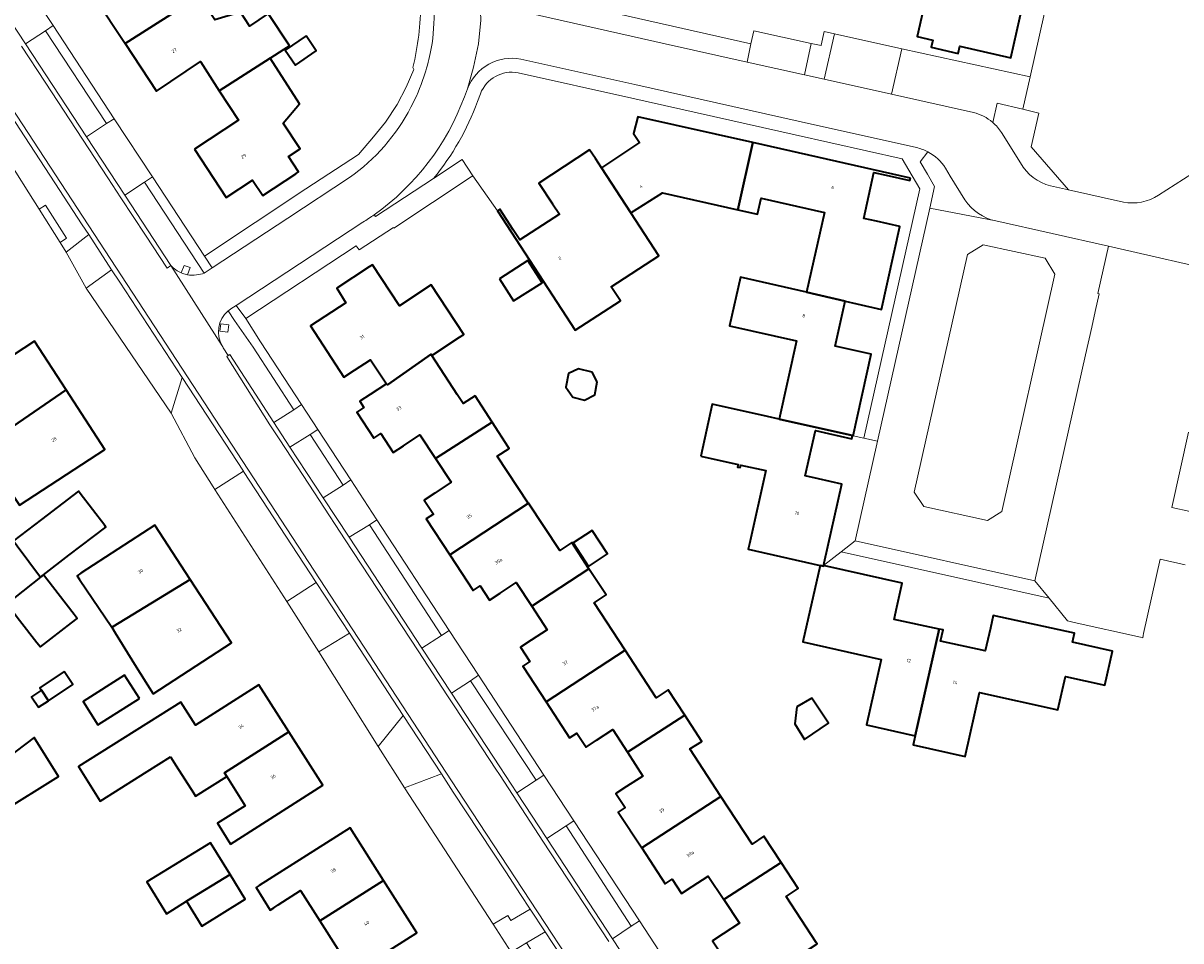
# Model space of a CAD drawing. Header units: metres. Extents: x 201541 to 204988, y 387833 to 394342.
# Tile 66 of 214: x 204128 to 204253, y 389562 to 389661. Entities that reach past the tile are written whole.
import ezdxf
from ezdxf.enums import TextEntityAlignment as Align

# ---------------------------------------------------------------- set-up
doc = ezdxf.new("R2010")
doc.units = ezdxf.units.M
for name, color, linetype, lineweight in [('B-WE-GR-BEPLANTING_CULTUUR_BODEMBEDEKKER-GV', 90, 'Continuous', 18), ('B-WE-IE-TERREINAFSCHEIDING_KUNSTMATIG_HEKWERK-G', 20, 'IE-TERREINAFSCHEIDING-KUNSTMATIG', 18), ('B-WE-IE-TERREINAFSCHEIDING_KUNSTMATIG_MUUR-G', 90, 'IE-TERREINAFSCHEIDING-KUNSTMATIG-DICHT', 18), ('B-WE-OG-BEBOUWING-GV', 7, 'Continuous', 35), ('B-WE-OG-BEBOUWING-T18', 10, 'Continuous', 18), ('B-WE-OG-BEBOUWING_SCHUUR-GV', 7, 'Continuous', 35), ('B-WE-OG-TERREIN_CULTUURSCHEIDING-GV', 7, 'Continuous', 18), ('B-WE-OG-TERREIN_ERF-GV', 7, 'Continuous', 18), ('B-WE-VH-VERHARDING_ASFALT-GV', 252, 'Continuous', 18), ('B-WE-VH-VERHARDING_BETONSTRAATSTEEN-GV', 252, 'Continuous', 18), ('B-WE-VH-VERHARDING_GESLOTEN-GV', 252, 'Continuous', 18), ('B-WE-VH-VERHARDING_STRAATBAKSTEEN-GV', 252, 'Continuous', 18), ('B-WE-VH-VERHARDING_TEGEL-GV', 252, 'Continuous', 18)]:
    doc.layers.add(name, color=color, linetype=linetype, lineweight=lineweight)
doc.styles.add('NLCS-ISO-M200-T18', font='NLCS-ISO.ttf', dxfattribs={"height": 0.36})
doc.linetypes.add('IE-TERREINAFSCHEIDING-KUNSTMATIG', pattern='A,4,[82,NLCS.SHX,S=0.75,R=90,X=0,Y=0],4,-2', length=10)
doc.linetypes.add('IE-TERREINAFSCHEIDING-KUNSTMATIG-DICHT', pattern='A,8,-1,[82,NLCS.SHX,S=0.75,R=90,X=0,Y=0],-1', length=10)

msp = doc.modelspace()

# ---------------------------------------------------------------- linework, layer by layer
at = {"layer": 'B-WE-GR-BEPLANTING_CULTUUR_BODEMBEDEKKER-GV'}
msp.add_lwpolyline([(204212.926, 389658.793), (204212.192, 389655.441), (204214.309, 389654.963), (204215.417, 389659.846), (204214.308, 389660.089), (204214.01, 389658.633), (204213.998, 389658.574)], close=True, dxfattribs=at)
msp.add_lwpolyline([(204232.435, 389650.328), (204232.923, 389652.391), (204235.685, 389651.745), (204236.462, 389655.221), (204222.671, 389658.228), (204221.571, 389653.359), (204230.365, 389651.382)], dxfattribs=at)
msp.add_lwpolyline([(204230.365, 389651.382, -0.1189855), (204232.435, 389650.328)], format="xyb", dxfattribs=at)
at = {"layer": 'B-WE-IE-TERREINAFSCHEIDING_KUNSTMATIG_HEKWERK-G'}
msp.add_lwpolyline([(204176.358, 389644.463), (204168.071, 389638.967)], dxfattribs=at)
at = {"layer": 'B-WE-IE-TERREINAFSCHEIDING_KUNSTMATIG_MUUR-G'}
for points in [[(204158.586, 389643.177), (204164.256, 389646.871), (204165.877, 389648.79), (204167.178, 389650.355), (204168.414, 389652.238), (204169.376, 389654.122), (204170.204, 389656.027), (204170.111, 389656.237)], [(204116.311, 389649.531), (204121.819, 389653.866), (204128.836, 389642.744)], [(204128.836, 389642.744), (204129.935, 389641.002)], [(204129.935, 389641.002), (204132.188, 389637.432)], [(204132.188, 389637.432), (204132.85, 389636.382)]]:
    msp.add_lwpolyline(points, dxfattribs=at)
at = {"layer": 'B-WE-OG-BEBOUWING-GV'}
for points in [[(204139.166, 389658.815), (204147.137, 389663.903), (204145.496, 389666.385), (204147.337, 389668.653), (204146.658, 389669.693), (204144.102, 389673.601), (204138.653, 389670.082), (204140.715, 389666.912), (204135.925, 389663.747)], [(204226.179, 389665.136), (204225.603, 389665.266), (204224.314, 389659.549), (204226.012, 389659.167), (204225.838, 389658.396), (204228.716, 389657.747), (204228.89, 389658.518), (204234.372, 389657.282), (204235.662, 389663.004), (204235.061, 389663.139)], [(204149.303, 389653.714), (204154.766, 389657.222), (204156.28, 389658.182), (204156.853, 389658.565), (204156.814, 389658.623), (204154.542, 389662.025), (204152.535, 389660.685), (204152.185, 389661.227), (204151.565, 389662.176), (204148.833, 389661.339), (204147.137, 389663.903), (204139.166, 389658.815), (204142.533, 389653.693), (204147.269, 389656.858)], [(204158.633, 389659.624), (204156.39, 389658.091), (204157.485, 389656.487), (204159.729, 389658.02)], [(204146.643, 389647.444), (204150.031, 389642.267), (204152.877, 389644.129), (204153.975, 389642.452), (204157.511, 389644.802), (204157.578, 389644.847), (204157.82, 389645.008), (204156.724, 389646.659), (204157.986, 389647.498), (204156.174, 389650.238), (204157.931, 389652.31), (204154.766, 389657.222), (204149.303, 389653.714), (204151.35, 389650.55)], [(204193.532, 389640.594), (204196.932, 389642.744), (204205.034, 389640.926), (204206.656, 389648.149), (204194.287, 389650.927), (204193.841, 389649.126), (204194.48, 389648.161), (204190.37, 389645.457)], [(204223.585, 389644.346), (204206.656, 389648.149), (204205.034, 389640.926), (204207.157, 389640.449), (204207.542, 389642.163), (204214.351, 389640.634), (204212.433, 389632.092), (204216.577, 389631.102), (204217.829, 389630.811), (204220.469, 389630.198), (204222.453, 389639.14), (204219.95, 389639.697), (204218.593, 389639.999), (204219.664, 389644.938), (204220.984, 389644.644), (204223.525, 389644.079)], [(204189.723, 389646.439), (204189.095, 389647.394), (204183.648, 389643.808), (204185.13, 389641.56), (204185.858, 389640.456), (204181.597, 389637.705), (204180.907, 389638.774), (204179.47, 389641), (204179.208, 389640.829), (204187.554, 389627.994), (204192.416, 389631.155), (204191.435, 389632.663), (204196.533, 389635.979), (204193.532, 389640.594), (204190.37, 389645.457)], [(204167.285, 389622.222), (204167.369, 389622.098), (204172.077, 389625.393), (204172.158, 389625.267), (204175.137, 389627.225), (204175.59, 389627.522), (204172.09, 389632.85), (204168.672, 389630.604), (204165.773, 389635.017), (204165.422, 389634.786), (204161.928, 389632.491), (204162.901, 389630.938), (204159.093, 389628.447), (204162.685, 389622.936), (204163.823, 389623.68), (204165.539, 389624.8)], [(204179.41, 389633.519), (204180.932, 389631.129), (204184.002, 389633.084), (204182.481, 389635.474)], [(204217.03, 389616.738), (204217.379, 389616.66), (204217.435, 389616.647), (204219.376, 389625.412), (204216.797, 389625.973), (204215.505, 389626.254), (204216.577, 389631.102), (204212.433, 389632.092), (204205.33, 389633.687), (204204.156, 389628.459), (204211.354, 389626.842), (204209.472, 389618.429)], [(204113.967, 389612.469), (204117.519, 389607.274), (204119.114, 389608.315), (204121.925, 389610.184), (204121.999, 389610.233), (204120.185, 389612.904), (204132.821, 389621.594), (204129.436, 389626.795), (204121.379, 389621.552), (204122.942, 389619.284), (204123.371, 389618.675)], [(204176.804, 389620.949), (204175.499, 389620.105), (204174.874, 389621.069), (204172.158, 389625.267), (204172.077, 389625.393), (204167.369, 389622.098), (204167.285, 389622.222), (204165.533, 389621.079), (204164.404, 389620.343), (204164.848, 389619.661), (204164.095, 389619.17), (204165.905, 389616.381), (204166.664, 389616.876), (204167.988, 389614.845), (204169.089, 389615.567), (204170.865, 389616.73), (204172.544, 389614.187), (204178.639, 389618.114)], [(204189.923, 389622.445), (204189.367, 389623.484), (204187.91, 389623.831), (204186.838, 389623.315), (204186.548, 389621.879), (204187.304, 389620.785), (204188.565, 389620.46), (204189.662, 389621.053)], [(204121.999, 389610.233), (204125.518, 389612.572), (204127.82, 389609.186), (204137.006, 389615.163), (204132.821, 389621.594), (204120.185, 389612.904)], [(204201.045, 389614.454), (204205.064, 389613.554), (204205.003, 389613.281), (204205.305, 389613.213), (204205.367, 389613.487), (204208.04, 389612.888), (204206.28, 389605.03), (204206.148, 389604.439), (204213.882, 389602.708), (204214.246, 389602.626), (204214.259, 389602.686), (204214.323, 389602.971), (204216.208, 389611.449), (204213.719, 389612), (204212.274, 389612.32), (204213.382, 389617.187), (204214.802, 389616.872), (204217.296, 389616.32), (204217.379, 389616.66), (204217.03, 389616.738), (204209.472, 389618.429), (204208.247, 389618.703), (204202.294, 389620.035)], [(204174.081, 389603.848), (204182.52, 389609.38), (204182.511, 389609.393), (204179.164, 389614.44), (204180.47, 389615.285), (204180.405, 389615.385), (204178.639, 389618.114), (204172.544, 389614.187), (204174.225, 389611.642), (204172.456, 389610.473), (204171.334, 389609.732), (204172.322, 389608.217), (204171.555, 389607.716)], [(204130.076, 389601.433), (204130.389, 389601.681), (204133.134, 389603.793), (204137.108, 389606.826), (204136.984, 389606.989), (204134.342, 389610.45), (204134.169, 389610.677), (204130.194, 389607.644), (204127.189, 389605.351), (204127.587, 389604.811)], [(204189.036, 389602.345), (204187.201, 389605.155), (204185.891, 389604.296), (204182.52, 389609.38), (204174.081, 389603.848), (204176.597, 389599.997), (204177.359, 389600.494), (204178.354, 389598.97), (204179.5, 389599.73), (204181.215, 389600.867), (204182.894, 389598.321)], [(204134.433, 389601.862), (204134.009, 389601.586), (204134.276, 389601.188), (204137.732, 389596.054), (204137.875, 389596.152), (204146.174, 389601.203), (204142.366, 389607.039)], [(204187.339, 389605.126), (204188.993, 389602.594), (204191.045, 389603.933), (204189.391, 389606.466)], [(204184.445, 389588.03), (204192.927, 389593.587), (204189.601, 389598.684), (204190.878, 389599.523), (204189.036, 389602.345), (204182.894, 389598.321), (204184.562, 389595.79), (204182.836, 389594.66), (204181.684, 389593.905), (204182.687, 389592.374), (204181.93, 389591.878)], [(204224.119, 389584.387), (204226.691, 389595.851), (204221.842, 389596.894), (204222.14, 389598.221), (204222.718, 389600.798), (204214.396, 389602.655), (204214.259, 389602.686), (204214.246, 389602.626), (204213.882, 389602.708), (204212.042, 389594.487), (204220.461, 389592.602), (204218.885, 389585.561)], [(204129.699, 389594.423), (204130.08, 389593.932), (204133.415, 389596.515), (204134.038, 389596.997), (204133.691, 389597.44), (204131.972, 389599.648), (204130.389, 389601.681), (204130.076, 389601.433), (204127.315, 389599.244), (204126.479, 389598.581), (204127.838, 389596.826)], [(204142.182, 389588.884), (204150.621, 389594.389), (204146.174, 389601.203), (204137.875, 389596.152), (204137.732, 389596.054), (204138.107, 389595.45), (204140.195, 389592.086)], [(204226.691, 389595.851), (204224.119, 389584.387), (204223.898, 389583.4), (204229.48, 389582.148), (204231.029, 389589.053), (204239.448, 389587.165), (204240.256, 389590.766), (204244.506, 389589.813), (204245.329, 389593.482), (204240.998, 389594.453), (204241.214, 389595.414), (204232.493, 389597.322), (204232.189, 389595.967), (204231.639, 389593.516), (204226.842, 389594.553), (204227.103, 389595.762)], [(204184.445, 389588.03), (204186.962, 389584.179), (204187.727, 389584.68), (204188.726, 389583.155), (204189.849, 389583.903), (204191.589, 389585.062), (204193.178, 389582.615), (204199.331, 389586.611), (204197.561, 389589.334), (204196.261, 389588.479), (204192.927, 389593.587)], [(204132.634, 389591.289), (204129.999, 389589.551), (204130.178, 389589.278), (204130.924, 389588.147), (204133.56, 389589.886)], [(204140.709, 389588.391), (204139.122, 389590.895), (204134.656, 389588.065), (204136.243, 389585.561)], [(204144.069, 389582.121), (204144.667, 389581.163), (204146.51, 389578.246), (204146.735, 389577.89), (204150.114, 389580.008), (204149.869, 389580.391), (204156.771, 389584.798), (204153.536, 389589.858), (204146.735, 389585.511), (204145.172, 389588.004), (204134.161, 389581.101), (204136.498, 389577.374), (204141.553, 389580.543)], [(204211.394, 389587.512), (204211.15, 389585.684), (204212.224, 389583.975), (204214.782, 389585.752), (204213.002, 389588.441)], [(204203.223, 389577.853), (204199.868, 389582.968), (204201.168, 389583.785), (204199.331, 389586.611), (204193.178, 389582.615), (204194.839, 389580.057), (204193.074, 389578.924), (204191.936, 389578.193), (204192.935, 389576.667), (204192.189, 389576.179), (204194.712, 389572.33)], [(204150.502, 389572.754), (204160.419, 389579.091), (204156.771, 389584.798), (204149.869, 389580.391), (204150.114, 389580.008), (204152.084, 389576.858), (204149.092, 389575.003)], [(204124.83, 389577.487), (204125.826, 389576.155), (204132.015, 389580.018), (204129.407, 389584.195), (204123.255, 389579.593)], [(204203.223, 389577.853), (204194.712, 389572.33), (204197.234, 389568.483), (204197.973, 389568.967), (204198.972, 389567.44), (204200.14, 389568.189), (204201.867, 389569.298), (204203.529, 389566.774), (204209.685, 389570.777), (204207.828, 389573.614), (204206.568, 389572.752)], [(204153.593, 389568.303), (204153.248, 389568.082), (204154.757, 389565.635), (204155.159, 389565.902), (204155.622, 389566.201), (204158.043, 389567.765), (204160.105, 389564.504), (204160.678, 389564.866), (204166.956, 389568.845), (204163.371, 389574.501)], [(204145.776, 389566.596), (204150.452, 389569.488), (204148.363, 389572.883), (204141.517, 389568.671), (204143.612, 389565.265)], [(204203.313, 389560.827), (204202.555, 389560.335), (204205.081, 389556.48), (204213.572, 389562.008), (204213.478, 389562.152), (204210.224, 389567.117), (204211.531, 389567.957), (204209.685, 389570.777), (204203.529, 389566.774), (204205.207, 389564.227), (204203.465, 389563.096), (204202.321, 389562.354)], [(204150.452, 389569.488), (204145.776, 389566.596), (204147.412, 389563.937), (204152.095, 389566.817), (204150.459, 389569.476)], [(204158.982, 389559.486), (204160.654, 389556.92), (204170.541, 389563.19), (204166.956, 389568.845), (204160.678, 389564.866), (204160.105, 389564.504), (204162.033, 389561.456)]]:
    msp.add_lwpolyline(points, close=True, dxfattribs=at)
at = {"layer": 'B-WE-OG-BEBOUWING_SCHUUR-GV'}
msp.add_lwpolyline([(204130.178, 389589.278), (204129.114, 389588.576), (204129.86, 389587.446), (204130.924, 389588.147)], close=True, dxfattribs=at)
at = {"layer": 'B-WE-OG-TERREIN_CULTUURSCHEIDING-GV'}
for points in [[(204135.014, 389648.781), (204137.191, 389650.194), (204130.603, 389660.183), (204128.458, 389658.777)], [(204134.566, 389639.319), (204131.617, 389643.828), (204124.129, 389655.276), (204120.85, 389655.807), (204101.339, 389640.917), (204102.963, 389638.998), (204103.37, 389639.347), (204103.435, 389639.398), (204116.311, 389649.531), (204121.819, 389653.866), (204128.836, 389642.744), (204129.935, 389641.002), (204130.633, 389641.442), (204132.886, 389637.872), (204132.188, 389637.432), (204132.85, 389636.382), (204135.26, 389638.258)], [(204231.428, 389637.167), (204229.737, 389636.109), (204224.01, 389610.564), (204225.039, 389609.034), (204231.887, 389607.521), (204233.403, 389608.499), (204239.112, 389634.004), (204238.083, 389635.74)], [(204137.729, 389634.483), (204134.985, 389632.512), (204144.132, 389619.076), (204145.311, 389622.891), (204138.606, 389633.142)], [(204149.462, 389628.659), (204150.309, 389628.547), (204150.206, 389627.764), (204149.359, 389627.875)], [(204160.472, 389609.968), (204162.611, 389611.344), (204159.068, 389616.781), (204156.891, 389615.423)], [(204156.542, 389598.826), (204159.715, 389600.866), (204151.919, 389612.787), (204151.896, 389612.822), (204148.821, 389610.88)], [(204163.26, 389605.721), (204171.087, 389593.798), (204173.199, 389595.174), (204165.443, 389607.066)], [(204217.637, 389605.354), (204216.141, 389604.151), (204238.492, 389599.166), (204236.953, 389601.046)], [(204169.06, 389586.575), (204163.285, 389595.406), (204159.985, 389593.402), (204166.39, 389583.229)], [(204174.263, 389588.961), (204179.448, 389581.063), (204181.297, 389578.245), (204183.365, 389579.61), (204176.307, 389590.31)], [(204180.087, 389569.752), (204174.451, 389578.332), (204173.174, 389580.284), (204169.191, 389578.81), (204178.73, 389564.136), (204180.333, 389565.072), (204180.644, 389564.546), (204182.707, 389565.764), (204181.671, 389567.341)], [(204191.582, 389562.565), (204193.565, 389563.91), (204186.584, 389574.694), (204184.507, 389573.35)], [(204184.326, 389563.298), (204182.334, 389562.122), (204187.496, 389554.163), (204189.482, 389555.45)]]:
    msp.add_lwpolyline(points, close=True, dxfattribs=at)
for points in [[(204181.703, 389657.128, 0.3638113), (204175.969, 389653.94)], [(204177.37, 389653.404, -0.3638041), (204181.419, 389655.655)], [(204181.419, 389655.655, 0.3638041), (204177.37, 389653.404)], [(204175.651, 389653.077, -0.1515729), (204165.947, 389640.401)], [(204172.327, 389644.306, 0.0841473), (204177.059, 389652.559)], [(204177.059, 389652.559, -0.0841473), (204172.327, 389644.306)], [(204225.476, 389647.158, 0.0676337), (204224.232, 389647.615)], [(204144.097, 389634.929, 0.1113924), (204145.213, 389634.143)], [(204145.866, 389633.953, 0.0796213), (204146.833, 389633.936)], [(204146.833, 389633.936, 0.0696438), (204147.684, 389634.135)], [(204150.247, 389630.061, 0.3630217), (204149.605, 389626.295)], [(204149.605, 389626.295, 0.0166132), (204149.724, 389626.108)]]:
    msp.add_lwpolyline(points, format="xyb", dxfattribs=at)
for points in [[(204224.232, 389647.615), (204211.535, 389650.466), (204193.971, 389654.404), (204181.703, 389657.128)], [(204172.327, 389644.306), (204175.41, 389646.324), (204176.561, 389644.598), (204179.208, 389640.829), (204179.47, 389641), (204180.907, 389638.774), (204181.597, 389637.705), (204185.858, 389640.456), (204185.13, 389641.56), (204183.648, 389643.808), (204189.095, 389647.394), (204189.723, 389646.439), (204190.37, 389645.457), (204194.48, 389648.161), (204193.841, 389649.126), (204194.287, 389650.927), (204206.656, 389648.149), (204223.585, 389644.346), (204223.525, 389644.079), (204220.984, 389644.644), (204219.664, 389644.938), (204218.593, 389639.999), (204219.95, 389639.697), (204222.453, 389639.14), (204220.469, 389630.198), (204217.829, 389630.811), (204216.577, 389631.102), (204215.505, 389626.254), (204216.797, 389625.973), (204219.376, 389625.412), (204217.435, 389616.647), (204218.58, 389616.392), (204224.203, 389641.421), (204224.602, 389643.195), (204223.411, 389645.206), (204222.693, 389646.423), (204211.206, 389649.002), (204193.644, 389652.94), (204181.419, 389655.655)], [(204181.419, 389655.655), (204193.644, 389652.94), (204211.206, 389649.002), (204222.693, 389646.423), (204223.411, 389645.206), (204224.602, 389643.195), (204224.203, 389641.421), (204218.58, 389616.392), (204220.044, 389616.066), (204225.667, 389641.092), (204226.196, 389643.447), (204225.421, 389644.756), (204224.634, 389646.087), (204225.476, 389647.158)], [(204175.969, 389653.94), (204175.651, 389653.077)], [(204177.059, 389652.559), (204177.37, 389653.404)], [(204177.37, 389653.404), (204177.059, 389652.559)], [(204147.684, 389634.135), (204141.26, 389643.902), (204139.139, 389642.49), (204144.097, 389634.929)], [(204165.947, 389640.401), (204166.088, 389640.222), (204172.327, 389644.306)], [(204145.213, 389634.143), (204145.523, 389634.952), (204146.156, 389634.71), (204145.866, 389633.953)], [(204149.724, 389626.108), (204150.264, 389625.272), (204150.43, 389625.371), (204155.146, 389618.08), (204157.3, 389619.441), (204152.938, 389626.159), (204150.944, 389629.028), (204150.247, 389630.061)]]:
    msp.add_lwpolyline(points, dxfattribs=at)
at = {"layer": 'B-WE-OG-TERREIN_ERF-GV'}
for points in [[(204072.545, 389746.895), (204083.224, 389730.207), (204091.682, 389717.113), (204100.5, 389703.419), (204102.53, 389704.767), (204104.588, 389701.631), (204107.906, 389696.575), (204109.981, 389693.413), (204116.555, 389683.397), (204120.684, 389677.105), (204127.302, 389667.021), (204131.431, 389660.729), (204137.997, 389650.725), (204142.108, 389644.46), (204147.706, 389635.931), (204158.586, 389643.177), (204164.256, 389646.871), (204165.877, 389648.79), (204167.178, 389650.355), (204168.414, 389652.238), (204169.376, 389654.122), (204170.204, 389656.027), (204170.111, 389656.237)], [(204190.699, 389662.316), (204206.452, 389658.785), (204206.762, 389660.172), (204212.926, 389658.793), (204213.998, 389658.574), (204214.01, 389658.633), (204214.308, 389660.089), (204215.417, 389659.846), (204222.671, 389658.228), (204236.462, 389655.221), (204244.55, 389691.424)], [(204235.662, 389663.004), (204234.372, 389657.282), (204228.89, 389658.518), (204228.716, 389657.747), (204225.838, 389658.396), (204226.012, 389659.167), (204224.314, 389659.549), (204225.603, 389665.266)], [(204152.185, 389661.227), (204152.535, 389660.685), (204154.542, 389662.025), (204156.814, 389658.623), (204156.853, 389658.565), (204156.28, 389658.182), (204154.766, 389657.222), (204157.931, 389652.31), (204156.174, 389650.238), (204157.986, 389647.498), (204156.724, 389646.659), (204157.82, 389645.008), (204157.578, 389644.847), (204157.511, 389644.802), (204153.975, 389642.452), (204152.877, 389644.129), (204150.031, 389642.267), (204146.643, 389647.444), (204151.35, 389650.55), (204149.303, 389653.714), (204147.269, 389656.858), (204142.533, 389653.693), (204139.166, 389658.815), (204135.925, 389663.747)], [(204180.676, 389561.143), (204178.73, 389564.136), (204169.191, 389578.81), (204166.39, 389583.229), (204159.985, 389593.402), (204156.542, 389598.826), (204148.821, 389610.88), (204148.65, 389611.148), (204146.662, 389614.26), (204144.132, 389619.076), (204134.985, 389632.512), (204132.85, 389636.382), (204132.188, 389637.432), (204129.935, 389641.002), (204128.836, 389642.744), (204121.819, 389653.866)], [(204253.134, 389602.765), (204250.452, 389603.366), (204248.658, 389595.367), (204248.614, 389595.169), (204248.561, 389594.93), (204248.328, 389594.982), (204241.203, 389596.58), (204240.476, 389596.743), (204238.492, 389599.166), (204216.141, 389604.151), (204214.259, 389602.686), (204214.396, 389602.655), (204222.718, 389600.798), (204222.14, 389598.221), (204221.842, 389596.894), (204226.691, 389595.851), (204227.103, 389595.762), (204226.842, 389594.553), (204231.639, 389593.516), (204232.189, 389595.967), (204232.493, 389597.322), (204241.214, 389595.414), (204240.998, 389594.453), (204245.329, 389593.482), (204244.506, 389589.813), (204240.256, 389590.766), (204239.448, 389587.165), (204231.029, 389589.053), (204229.48, 389582.148), (204223.898, 389583.4), (204224.119, 389584.387), (204218.885, 389585.561), (204220.461, 389592.602), (204212.042, 389594.487), (204213.882, 389602.708), (204206.148, 389604.439), (204206.28, 389605.03), (204208.04, 389612.888), (204205.367, 389613.487), (204205.305, 389613.213), (204205.003, 389613.281), (204205.064, 389613.554), (204201.045, 389614.454), (204202.294, 389620.035), (204208.247, 389618.703), (204209.472, 389618.429), (204211.354, 389626.842), (204204.156, 389628.459), (204205.33, 389633.687), (204212.433, 389632.092), (204214.351, 389640.634), (204207.542, 389642.163), (204207.157, 389640.449), (204205.034, 389640.926), (204196.932, 389642.744), (204193.532, 389640.594), (204196.533, 389635.979), (204191.435, 389632.663), (204192.416, 389631.155), (204187.554, 389627.994), (204179.208, 389640.829), (204176.561, 389644.598), (204176.358, 389644.463), (204168.071, 389638.967), (204168.027, 389639.034), (204164.341, 389636.613)], [(204164.341, 389636.613), (204164.03, 389637.069), (204152.139, 389629.261), (204153.73, 389626.73), (204158.141, 389619.987), (204159.889, 389617.316), (204163.442, 389611.885), (204166.25, 389607.593), (204174.023, 389595.712), (204177.18, 389590.886), (204184.198, 389580.16), (204187.42, 389575.235), (204194.453, 389564.485), (204197.677, 389559.557)], [(204203.313, 389560.827), (204202.321, 389562.354), (204203.465, 389563.096), (204205.207, 389564.227), (204203.529, 389566.774), (204201.867, 389569.298), (204200.14, 389568.189), (204198.972, 389567.44), (204197.973, 389568.967), (204197.234, 389568.483), (204194.712, 389572.33), (204192.189, 389576.179), (204192.935, 389576.667), (204191.936, 389578.193), (204193.074, 389578.924), (204194.839, 389580.057), (204193.178, 389582.615), (204191.589, 389585.062), (204189.849, 389583.903), (204188.726, 389583.155), (204187.727, 389584.68), (204186.962, 389584.179), (204184.445, 389588.03), (204181.93, 389591.878), (204182.687, 389592.374), (204181.684, 389593.905), (204182.836, 389594.66), (204184.562, 389595.79), (204182.894, 389598.321), (204181.215, 389600.867), (204179.5, 389599.73), (204178.354, 389598.97), (204177.359, 389600.494), (204176.597, 389599.997), (204174.081, 389603.848), (204171.555, 389607.716), (204172.322, 389608.217), (204171.334, 389609.732), (204172.456, 389610.473), (204174.225, 389611.642), (204172.544, 389614.187), (204170.865, 389616.73), (204169.089, 389615.567), (204167.988, 389614.845), (204166.664, 389616.876), (204165.905, 389616.381), (204164.095, 389619.17), (204164.848, 389619.661), (204164.404, 389620.343), (204165.533, 389621.079), (204167.285, 389622.222), (204165.539, 389624.8), (204163.823, 389623.68), (204162.685, 389622.936), (204159.093, 389628.447), (204162.901, 389630.938), (204161.928, 389632.491), (204165.422, 389634.786), (204165.773, 389635.017), (204168.672, 389630.604), (204172.09, 389632.85), (204175.59, 389627.522), (204175.137, 389627.225), (204172.158, 389625.267), (204174.874, 389621.069), (204175.499, 389620.105), (204176.804, 389620.949), (204178.639, 389618.114), (204180.405, 389615.385), (204180.47, 389615.285), (204179.164, 389614.44), (204182.511, 389609.393), (204182.52, 389609.38), (204185.891, 389604.296), (204187.201, 389605.155), (204189.036, 389602.345), (204190.878, 389599.523), (204189.601, 389598.684), (204192.927, 389593.587), (204196.261, 389588.479), (204197.561, 389589.334), (204199.331, 389586.611), (204201.168, 389583.785), (204199.868, 389582.968), (204203.223, 389577.853), (204206.568, 389572.752), (204207.828, 389573.614), (204209.685, 389570.777), (204211.531, 389567.957), (204210.224, 389567.117), (204213.478, 389562.152)], [(204253.502, 389617.013), (204251.691, 389608.937), (204255.635, 389608.053)], [(204123.255, 389579.593), (204129.407, 389584.195), (204132.015, 389580.018), (204125.826, 389576.155)]]:
    msp.add_lwpolyline(points, dxfattribs=at)
msp.add_lwpolyline([(204170.111, 389656.237, 0.0567371), (204170.966, 389663.2)], format="xyb", dxfattribs=at)
for points in [[(204158.633, 389659.624), (204159.729, 389658.02), (204157.485, 389656.487), (204156.39, 389658.091)], [(204182.481, 389635.474), (204184.002, 389633.084), (204180.932, 389631.129), (204179.41, 389633.519)], [(204121.999, 389610.233), (204121.925, 389610.184), (204119.114, 389608.315), (204117.519, 389607.274), (204113.967, 389612.469), (204123.371, 389618.675), (204122.942, 389619.284), (204121.379, 389621.552), (204129.436, 389626.795), (204132.821, 389621.594), (204137.006, 389615.163), (204127.82, 389609.186), (204125.518, 389612.572)], [(204189.367, 389623.484), (204189.923, 389622.445), (204189.662, 389621.053), (204188.565, 389620.46), (204187.304, 389620.785), (204186.548, 389621.879), (204186.838, 389623.315), (204187.91, 389623.831)], [(204217.379, 389616.66), (204217.296, 389616.32), (204214.802, 389616.872), (204213.382, 389617.187), (204212.274, 389612.32), (204213.719, 389612), (204216.208, 389611.449), (204214.323, 389602.971), (204214.259, 389602.686), (204216.141, 389604.151), (204217.637, 389605.354), (204220.044, 389616.066), (204218.58, 389616.392), (204217.435, 389616.647)], [(204127.587, 389604.811), (204127.189, 389605.351), (204130.194, 389607.644), (204134.169, 389610.677), (204134.342, 389610.45), (204136.984, 389606.989), (204137.108, 389606.826), (204133.134, 389603.793), (204130.389, 389601.681), (204131.972, 389599.648), (204133.691, 389597.44), (204134.038, 389596.997), (204133.415, 389596.515), (204130.08, 389593.932), (204129.699, 389594.423), (204127.838, 389596.826), (204126.479, 389598.581), (204127.315, 389599.244), (204130.076, 389601.433)], [(204142.182, 389588.884), (204140.195, 389592.086), (204138.107, 389595.45), (204137.732, 389596.054), (204134.276, 389601.188), (204134.009, 389601.586), (204134.433, 389601.862), (204142.366, 389607.039), (204146.174, 389601.203), (204150.621, 389594.389)], [(204187.339, 389605.126), (204189.391, 389606.466), (204191.045, 389603.933), (204188.993, 389602.594)], [(204130.178, 389589.278), (204129.999, 389589.551), (204132.634, 389591.289), (204133.56, 389589.886), (204130.924, 389588.147)], [(204140.709, 389588.391), (204136.243, 389585.561), (204134.656, 389588.065), (204139.122, 389590.895)], [(204144.667, 389581.163), (204144.069, 389582.121), (204141.553, 389580.543), (204136.498, 389577.374), (204134.161, 389581.101), (204145.172, 389588.004), (204146.735, 389585.511), (204153.536, 389589.858), (204156.771, 389584.798), (204160.419, 389579.091), (204150.502, 389572.754), (204149.092, 389575.003), (204152.084, 389576.858), (204150.114, 389580.008), (204146.735, 389577.89), (204146.51, 389578.246)], [(204214.782, 389585.752), (204212.224, 389583.975), (204211.15, 389585.684), (204211.394, 389587.512), (204213.002, 389588.441)], [(204155.159, 389565.902), (204154.757, 389565.635), (204153.248, 389568.082), (204153.593, 389568.303), (204163.371, 389574.501), (204166.956, 389568.845), (204170.541, 389563.19), (204160.654, 389556.92), (204158.982, 389559.486), (204162.033, 389561.456), (204160.105, 389564.504), (204158.043, 389567.765), (204155.622, 389566.201)], [(204150.452, 389569.488), (204150.459, 389569.476), (204152.095, 389566.817), (204147.412, 389563.937), (204145.776, 389566.596), (204143.612, 389565.265), (204141.517, 389568.671), (204148.363, 389572.883)]]:
    msp.add_lwpolyline(points, close=True, dxfattribs=at)
at = {"layer": 'B-WE-VH-VERHARDING_ASFALT-GV'}
for points in [[(204081.803, 389720.6), (204082.383, 389719.713), (204084.281, 389716.796), (204102.317, 389689.293), (204120.691, 389661.312), (204124.546, 389655.552), (204174.869, 389578.606), (204203.101, 389535.629), (204209.013, 389526.103), (204217.355, 389512.48), (204237.901, 389477.438), (204238.27, 389476.732), (204238.586, 389476.001), (204238.848, 389475.249), (204239.054, 389474.48), (204248.437, 389458.454)], [(204232.783, 389639.738), (204244.874, 389637.009), (204258.036, 389634.018), (204259.968, 389642.701), (204262.418, 389653.714), (204262.96, 389656.14), (204264.412, 389662.638), (204266.353, 389671.327), (204268.523, 389681.017)], [(204175.651, 389653.077), (204175.969, 389653.94), (204176.639, 389656.262), (204177.147, 389658.76), (204177.423, 389661.304), (204177.288, 389664.812), (204177.071, 389665.295)], [(204177.288, 389664.812), (204177.423, 389661.304), (204177.147, 389658.76), (204176.639, 389656.262), (204175.969, 389653.94)], [(204230.365, 389651.382), (204221.571, 389653.359), (204214.309, 389654.963), (204212.192, 389655.441), (204206.04, 389656.815), (204197.216, 389658.786), (204181.164, 389662.403), (204181.06, 389661.914)], [(204149.605, 389626.295), (204144.097, 389634.929), (204143.679, 389634.655), (204141.36, 389638.19), (204138.721, 389642.216), (204137.301, 389644.381), (204134.596, 389648.507), (204130.564, 389654.654), (204128.04, 389658.503)], [(204181.703, 389657.128), (204193.971, 389654.404), (204211.535, 389650.466), (204224.232, 389647.615)], [(204235.435, 389645.974), (204233.388, 389649.233)], [(204163.29, 389644.393), (204156.662, 389640.013), (204148.524, 389634.685), (204147.684, 389634.135)], [(204227.357, 389645.406), (204227.863, 389644.561), (204229.457, 389641.991)], [(204253.831, 389644.779), (204250.266, 389642.5)], [(204246.483, 389641.747), (204240.594, 389643.088), (204238.661, 389643.51)], [(204150.526, 389630.272), (204151.115, 389630.658), (204164.746, 389639.598)], [(204144.097, 389634.929), (204149.605, 389626.295)], [(204145.367, 389634.083), (204145.213, 389634.143)], [(204191.164, 389562.291), (204184.089, 389573.076), (204180.879, 389577.971), (204179.409, 389580.211), (204179.03, 389580.789), (204176.088, 389585.271), (204173.845, 389588.687), (204170.669, 389593.524), (204162.842, 389605.447), (204160.054, 389609.694), (204156.473, 389615.149), (204155.651, 389616.401), (204154.726, 389617.808), (204150.095, 389625.165), (204150.264, 389625.272), (204149.724, 389626.108)]]:
    msp.add_lwpolyline(points, dxfattribs=at)
for points in [[(204172.383, 389662.058, -0.0553975), (204171.975, 389657.725)], [(204171.975, 389657.725, -0.0297826), (204171.301, 389655.241)], [(204175.969, 389653.94, -0.3638113), (204181.703, 389657.128)], [(204171.301, 389655.241, -0.039139), (204169.898, 389651.955)], [(204165.947, 389640.401, 0.1515729), (204175.651, 389653.077)], [(204169.898, 389651.955, -0.1189861), (204163.29, 389644.393)], [(204232.435, 389650.328, 0.1189855), (204230.365, 389651.382)], [(204233.388, 389649.233, 0.0742006), (204232.435, 389650.328)], [(204224.232, 389647.615, -0.0676337), (204225.476, 389647.158)], [(204225.476, 389647.158, -0.1324556), (204227.357, 389645.406)], [(204238.661, 389643.51, -0.2077261), (204235.435, 389645.974)], [(204229.457, 389641.991, 0.1982265), (204232.783, 389639.738)], [(204250.266, 389642.5, -0.191072), (204246.483, 389641.747)], [(204164.746, 389639.598, 0.0128631), (204165.947, 389640.401)], [(204145.213, 389634.143, -0.1113924), (204144.097, 389634.929)], [(204145.866, 389633.953, -0.0399773), (204145.367, 389634.083)], [(204146.833, 389633.936, -0.0796213), (204145.866, 389633.953)], [(204147.684, 389634.135, -0.0696438), (204146.833, 389633.936)], [(204149.605, 389626.295, -0.3630217), (204150.247, 389630.061)], [(204150.247, 389630.061, -0.0325918), (204150.526, 389630.272)], [(204149.724, 389626.108, -0.0166132), (204149.605, 389626.295)]]:
    msp.add_lwpolyline(points, format="xyb", dxfattribs=at)
at = {"layer": 'B-WE-VH-VERHARDING_BETONSTRAATSTEEN-GV'}
for points in [[(204124.319, 389665.089), (204128.458, 389658.777), (204130.603, 389660.183), (204131.431, 389660.729), (204127.302, 389667.021), (204126.471, 389666.478)], [(204180.847, 389664.518), (204181.164, 389662.403), (204197.216, 389658.786), (204206.04, 389656.815), (204206.452, 389658.785), (204190.699, 389662.316)], [(204137.191, 389650.194), (204137.997, 389650.725), (204131.431, 389660.729), (204130.603, 389660.183)], [(204212.192, 389655.441), (204212.926, 389658.793), (204206.762, 389660.172), (204206.452, 389658.785), (204206.04, 389656.815)], [(204215.417, 389659.846), (204214.309, 389654.963), (204221.571, 389653.359), (204222.671, 389658.228)], [(204135.014, 389648.781), (204139.139, 389642.49), (204141.26, 389643.902), (204142.108, 389644.46), (204137.997, 389650.725), (204137.191, 389650.194)], [(204147.684, 389634.135), (204148.524, 389634.685), (204147.706, 389635.931), (204142.108, 389644.46), (204141.26, 389643.902)], [(204243.881, 389631.896), (204243.727, 389631.931), (204244.874, 389637.009), (204232.783, 389639.738), (204225.667, 389641.092), (204220.044, 389616.066), (204217.637, 389605.354), (204236.953, 389601.046), (204242.411, 389625.348), (204243.078, 389628.32), (204243.454, 389629.993)], [(204137.729, 389634.483), (204135.26, 389638.258), (204132.85, 389636.382), (204134.985, 389632.512)], [(204231.428, 389637.167), (204238.083, 389635.74), (204239.112, 389634.004), (204233.403, 389608.499), (204231.887, 389607.521), (204225.039, 389609.034), (204224.01, 389610.564), (204229.737, 389636.109)], [(204148.821, 389610.88), (204151.896, 389612.822), (204145.311, 389622.891), (204144.132, 389619.076), (204146.662, 389614.26), (204148.65, 389611.148)], [(204155.146, 389618.08), (204156.891, 389615.423), (204159.068, 389616.781), (204159.889, 389617.316), (204158.141, 389619.987), (204157.3, 389619.441)], [(204159.068, 389616.781), (204162.611, 389611.344), (204163.442, 389611.885), (204159.889, 389617.316)], [(204160.472, 389609.968), (204163.26, 389605.721), (204165.443, 389607.066), (204166.25, 389607.593), (204163.442, 389611.885), (204162.611, 389611.344)], [(204166.25, 389607.593), (204165.443, 389607.066), (204173.199, 389595.174), (204174.023, 389595.712)], [(204159.715, 389600.866), (204156.542, 389598.826), (204159.985, 389593.402), (204163.285, 389595.406)], [(204171.087, 389593.798), (204174.263, 389588.961), (204176.307, 389590.31), (204177.18, 389590.886), (204174.023, 389595.712), (204173.199, 389595.174)], [(204183.365, 389579.61), (204184.198, 389580.16), (204177.18, 389590.886), (204176.307, 389590.31)], [(204173.174, 389580.284), (204169.06, 389586.575), (204166.39, 389583.229), (204169.191, 389578.81)], [(204181.297, 389578.245), (204184.507, 389573.35), (204186.584, 389574.694), (204187.42, 389575.235), (204184.198, 389580.16), (204183.365, 389579.61)], [(204193.565, 389563.91), (204194.453, 389564.485), (204187.42, 389575.235), (204186.584, 389574.694)], [(204191.582, 389562.565), (204194.794, 389557.668), (204196.834, 389559.005), (204197.677, 389559.557), (204194.453, 389564.485), (204193.565, 389563.91)]]:
    msp.add_lwpolyline(points, close=True, dxfattribs=at)
for points in [[(204128.04, 389658.503), (204130.564, 389654.654), (204134.596, 389648.507), (204137.301, 389644.381), (204138.721, 389642.216), (204141.36, 389638.19), (204143.679, 389634.655), (204144.097, 389634.929), (204139.139, 389642.49), (204135.014, 389648.781), (204128.458, 389658.777), (204124.319, 389665.089)], [(204203.101, 389535.629), (204174.869, 389578.606), (204124.546, 389655.552)], [(204124.129, 389655.276), (204131.617, 389643.828), (204134.566, 389639.319), (204135.26, 389638.258)], [(204135.26, 389638.258), (204137.729, 389634.483), (204138.606, 389633.142), (204145.311, 389622.891), (204151.896, 389612.822), (204151.919, 389612.787), (204159.715, 389600.866), (204163.285, 389595.406), (204169.06, 389586.575), (204173.174, 389580.284), (204174.451, 389578.332), (204180.087, 389569.752), (204181.671, 389567.341), (204182.707, 389565.764), (204184.326, 389563.298), (204189.482, 389555.45)], [(204150.247, 389630.061), (204150.944, 389629.028), (204152.938, 389626.159), (204157.3, 389619.441), (204158.141, 389619.987), (204153.73, 389626.73), (204152.139, 389629.261), (204151.115, 389630.658), (204150.526, 389630.272)], [(204194.794, 389557.668), (204191.582, 389562.565), (204184.507, 389573.35), (204181.297, 389578.245), (204179.448, 389581.063), (204174.263, 389588.961), (204171.087, 389593.798), (204163.26, 389605.721), (204160.472, 389609.968), (204156.891, 389615.423), (204155.146, 389618.08), (204150.43, 389625.371), (204150.264, 389625.272), (204150.095, 389625.165), (204154.726, 389617.808), (204155.651, 389616.401), (204156.473, 389615.149), (204160.054, 389609.694), (204162.842, 389605.447), (204170.669, 389593.524), (204173.845, 389588.687), (204176.088, 389585.271), (204179.03, 389580.789), (204179.409, 389580.211), (204180.879, 389577.971), (204184.089, 389573.076), (204191.164, 389562.291)]]:
    msp.add_lwpolyline(points, dxfattribs=at)
msp.add_lwpolyline([(204150.526, 389630.272, 0.0325918), (204150.247, 389630.061)], format="xyb", dxfattribs=at)
at = {"layer": 'B-WE-VH-VERHARDING_GESLOTEN-GV'}
for points in [[(204145.866, 389633.953), (204146.156, 389634.71), (204145.523, 389634.952), (204145.213, 389634.143)], [(204145.213, 389634.143), (204145.367, 389634.083)]]:
    msp.add_lwpolyline(points, dxfattribs=at)
msp.add_lwpolyline([(204145.367, 389634.083, 0.0399773), (204145.866, 389633.953)], format="xyb", dxfattribs=at)
msp.add_lwpolyline([(204149.462, 389628.659), (204149.359, 389627.875), (204150.206, 389627.764), (204150.309, 389628.547)], close=True, dxfattribs=at)
at = {"layer": 'B-WE-VH-VERHARDING_STRAATBAKSTEEN-GV'}
msp.add_lwpolyline([(204180.676, 389561.143), (204182.334, 389562.122), (204184.326, 389563.298), (204182.707, 389565.764), (204180.644, 389564.546), (204180.333, 389565.072), (204178.73, 389564.136)], close=True, dxfattribs=at)
at = {"layer": 'B-WE-VH-VERHARDING_TEGEL-GV'}
for points in [[(204170.966, 389663.2, -0.0567371), (204170.111, 389656.237)], [(204171.975, 389657.725, 0.0553975), (204172.383, 389662.058)], [(204171.301, 389655.241, 0.0297826), (204171.975, 389657.725)], [(204169.898, 389651.955, 0.039139), (204171.301, 389655.241)], [(204163.29, 389644.393, 0.1189861), (204169.898, 389651.955)], [(204232.435, 389650.328, -0.0742006), (204233.388, 389649.233)], [(204227.357, 389645.406, 0.1324556), (204225.476, 389647.158)], [(204235.435, 389645.974, 0.2077261), (204238.661, 389643.51)], [(204232.783, 389639.738, -0.1982265), (204229.457, 389641.991)], [(204165.947, 389640.401, -0.0128631), (204164.746, 389639.598)]]:
    msp.add_lwpolyline(points, format="xyb", dxfattribs=at)
for points in [[(204170.111, 389656.237), (204170.204, 389656.027), (204169.376, 389654.122), (204168.414, 389652.238), (204167.178, 389650.355), (204165.877, 389648.79), (204164.256, 389646.871), (204158.586, 389643.177), (204147.706, 389635.931), (204148.524, 389634.685), (204156.662, 389640.013), (204163.29, 389644.393)], [(204238.661, 389643.51), (204240.594, 389643.088), (204236.584, 389647.701), (204237.393, 389651.309), (204235.685, 389651.745), (204232.923, 389652.391), (204232.435, 389650.328)], [(204233.388, 389649.233), (204235.435, 389645.974)], [(204225.476, 389647.158), (204224.634, 389646.087), (204225.421, 389644.756), (204226.196, 389643.447), (204225.667, 389641.092)], [(204151.115, 389630.658), (204152.139, 389629.261), (204164.03, 389637.069), (204164.341, 389636.613), (204168.027, 389639.034), (204168.071, 389638.967), (204176.358, 389644.463), (204176.561, 389644.598), (204175.41, 389646.324), (204172.327, 389644.306), (204166.088, 389640.222), (204165.947, 389640.401)], [(204229.457, 389641.991), (204227.863, 389644.561), (204227.357, 389645.406)], [(204225.667, 389641.092), (204232.783, 389639.738)], [(204164.746, 389639.598), (204151.115, 389630.658)]]:
    msp.add_lwpolyline(points, dxfattribs=at)
msp.add_lwpolyline([(204129.935, 389641.002), (204132.188, 389637.432), (204132.886, 389637.872), (204130.633, 389641.442)], close=True, dxfattribs=at)

# ---------------------------------------------------------------- texts
at = {"layer": 'B-WE-OG-BEBOUWING-T18', "style": 'NLCS-ISO-M200-T18'}
for s, rotation, p in [('27', 33.3, (204144.455, 389658.05)), ('29', 33.2, (204151.915, 389646.693)), ('4', 33.4, (204194.626, 389643.467)), ('6', 347.5, (204215.238, 389643.334)), ('2', 32.8, (204185.897, 389635.72)), ('8', 347.5, (204212.135, 389629.542)), ('31', 33.1, (204164.639, 389627.263)), ('33', 32.9, (204168.6, 389619.577)), ('28', 33, (204131.531, 389616.243)), ('35', 33.1, (204176.165, 389607.972)), ('10', 347.5, (204211.412, 389608.31)), ('35a', 33.1, (204179.314, 389603.152)), ('30', 33.1, (204140.835, 389602.065)), ('32', 33.1, (204144.963, 389595.74)), ('37', 33.1, (204186.484, 389592.222)), ('12', 347.9, (204223.425, 389592.462)), ('14', 347.8, (204228.398, 389590.122)), ('37a', 33.1, (204189.687, 389587.321)), ('34', 32.5, (204151.646, 389585.389)), ('36', 32.5, (204155.09, 389580.001)), ('39', 33.2, (204196.856, 389576.356)), ('39a', 33.2, (204199.921, 389571.68)), ('38', 32.3, (204161.545, 389569.91)), ('40', 32.3, (204165.144, 389564.233))]:
    msp.add_text(s, height=0.36, rotation=rotation, dxfattribs=at).set_placement(p, align=Align.MIDDLE)

doc.saveas('drawing.dxf')
